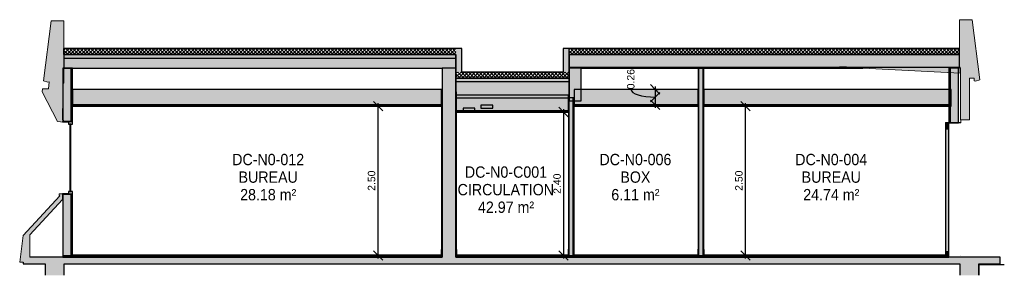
# Model space of a CAD drawing. Header units: centimetres. Extents: x -3137 to 8943, y -3619 to 550.
# Tile 1 of 47: x -3137 to -1484, y -32 to 396. Entities that reach past the tile are written whole.
import ezdxf

# ---------------------------------------------------------------- set-up
doc = ezdxf.new("R2010")
doc.units = ezdxf.units.CM
doc.linetypes.add('Tiret', pattern=[0.25, 0.125, -0.125])
for name, color, linetype, lineweight in [('0-1', 7, 'Continuous', 5), ('COTGEN-50', 7, 'Continuous', 30), ('MENUISERIES-1', 7, 'Continuous', 25), ('MUR', 7, 'Continuous', 25), ('MUR_C', 7, 'Continuous', 25), ('PLAF', 7, 'Continuous', 25), ('SERRU-1', 7, 'Continuous', 25), ('SERRU-traverse', 7, 'Continuous', 18), ('SOL', 7, 'Continuous', 25), ('SOL_C', 7, 'Continuous', 25), ('TOIT_C', 7, 'Continuous', 25), ('Z-1', 7, 'Continuous', 25)]:
    doc.layers.add(name, color=color, linetype=linetype, lineweight=lineweight)
doc.layers.add('A-ANNO-NPLT-1', color=9, linetype='Continuous', lineweight=25, true_color=0x808080, plot=False)
for name, color, linetype, lineweight, true_color in [('A-FLOR-PATT-1', 7, 'Continuous', 25, 0x616161), ('A-FLOR-PATT-2', 7, 'Continuous', 18, 0x787878), ('A-FLOR-PATT-3', 7, 'Continuous', 25, 0x787878), ('A-GLAZ-GLAS', 7, 'Continuous', 25, 0x5c63b1), ('A-ROOF-PATT-1', 9, 'Continuous', 5, 0x808080), ('ANNOTATIONS', 4, 'Tiret', 100, 0x00ffff), ('COTGEN-1', 9, 'Continuous', 30, 0x808080), ('ETIQUETTE-1', 9, 'Continuous', 30, 0x808080), ('HACHURE_C-1', 9, 'Continuous', 25, 0x808080), ('HACHURE_C-2', 9, 'Continuous', 5, 0x808080), ('ING_ELE', 7, 'Continuous', 25, 0x7f7f7f), ('MENUISERIES-2', 9, 'Continuous', 18, 0x808080), ('MENUISERIES-3', 9, 'Continuous', 25, 0x808080), ('MENUISERIES_C-1', 9, 'Continuous', 25, 0x808080), ('OSSATURE-1', 9, 'Continuous', 5, 0x808080), ('OSSATURE-2', 9, 'Continuous', 18, 0x808080), ('OSSATURE_C-1', 9, 'Continuous', 18, 0x808080), ('PLAF-1', 7, 'Continuous', 25, 0xffcd9b), ('PLAF-2', 7, 'Continuous', 25, 0x2ccfd3), ('PLAF_C-1', 7, 'Continuous', 25, 0xffcd9b), ('PLAF_C-2', 7, 'Continuous', 25, 0x2ccfd3), ('TOIT-1', 9, 'Continuous', 25, 0x808080), ('TOIT_C-1', 9, 'Continuous', 25, 0x808080), ('Z-2', 9, 'Continuous', 18, 0x808080)]:
    doc.layers.add(name, color=color, linetype=linetype, lineweight=lineweight, true_color=true_color)
doc.styles.add('Arial', font='arial.ttf', dxfattribs={"width": 0.9, "height": 19})
doc.styles.add('Arial_1', font='arial.ttf', dxfattribs={"height": 12.5})
doc.dimstyles.new('DRMN_COTE', dxfattribs={"dimscale": 30.48, "dimtxt": 12.753242, "dimasz": 0.520833, "dimexe": 0.164042, "dimexo": 0.0625, "dimgap": 0.032808, "dimtad": 1, "dimlfac": 0.01, "dimrnd": 0.01, "dimzin": 0, "dimdsep": 46, "dimtxsty": 'Arial_1', "dimblk1": 'OBLIQUE', "dimblk2": 'OBLIQUE', "dimsah": 1, "dimcen": 0.09, "dimdle": 0.164042, "dimazin": 0, "dimtfac": 1, "dimtdec": 4, "dimtix": 1, "dimtmove": 0, "dimatfit": 3, "dimfxl": 0.164042, "dimfxlon": 1, "dimtvp": 1, "dimtolj": 1, "dimtzin": 0, "dimarcsym": 2})
doc.dimstyles.new('DRMN_COTE_1', dxfattribs={"dimscale": 30.48, "dimtxt": 12.753242, "dimasz": 0.520833, "dimexe": 0.164042, "dimexo": 0.0625, "dimgap": 0.032808, "dimtad": 1, "dimlfac": 0.01, "dimrnd": 0.01, "dimzin": 0, "dimdsep": 46, "dimtxsty": 'Arial_1', "dimblk1": 'OBLIQUE', "dimblk2": 'OBLIQUE', "dimsah": 1, "dimcen": 0.09, "dimdle": 0.164042, "dimazin": 0, "dimtfac": 1, "dimtdec": 4, "dimtix": 1, "dimtmove": 1, "dimatfit": 3, "dimfxl": 0.164042, "dimfxlon": 1, "dimtvp": 1, "dimtolj": 1, "dimtzin": 0, "dimarcsym": 2})
pattern_1 = [(45, (-2353.485, -172.5), (-3.005204, 3.005204), []), (135, (-2353.485, -172.5), (-3.005204, -3.005204), [])]

# ---------------------------------------------------------------- blocks, each defined once
blk = doc.blocks.new('Meneau rectangulaire - AWS60_60x70-367276-Coupe BB_Lot 05_Faux plafond')
at = {"layer": 'MENUISERIES-2'}
blk.add_hatch(color=256, dxfattribs=at).paths.add_polyline_path([(-1576.6, 0), (-1576.6, 7), (-1582.6, 7), (-1582.6, 0)])
at = {"layer": 'MENUISERIES_C-1'}
for p, q in [((-1576.6, 7), (-1582.6, 7)), ((-1582.6, 7), (-1582.6, 0)), ((-1582.6, 0), (-1576.6, 0)), ((-1576.6, 0), (-1576.6, 7))]:
    blk.add_line(p, q, dxfattribs=at)
blk = doc.blocks.new('Meneau rectangulaire - AWS60_60x78-356563-Coupe BB_Lot 05_Faux plafond')
at = {"layer": 'MENUISERIES-2'}
blk.add_hatch(color=256, dxfattribs=at).paths.add_polyline_path([(-1576.6, 7), (-1576.6, 213), (-1582.6, 213), (-1582.6, 7)])
at = {"layer": 'MENUISERIES_C-1'}
for p, q in [((-1576.6, 213), (-1582.6, 213)), ((-1582.6, 213), (-1582.6, 7)), ((-1576.6, 7), (-1576.6, 213)), ((-1582.6, 7), (-1576.6, 7))]:
    blk.add_line(p, q, dxfattribs=at)
blk = doc.blocks.new('Meneau rectangulaire - AWS60_60x100-367290-Coupe BB_Lot 05_Faux plafond')
at = {"layer": 'MENUISERIES-2'}
blk.add_hatch(color=256, dxfattribs=at).paths.add_polyline_path([(-1576.6, 213), (-1576.6, 223), (-1582.6, 223), (-1582.6, 213)])
at = {"layer": 'MENUISERIES_C-1'}
for p, q in [((-1576.6, 223), (-1582.6, 223)), ((-1582.6, 223), (-1582.6, 213)), ((-1576.6, 213), (-1576.6, 223)), ((-1582.6, 213), (-1576.6, 213))]:
    blk.add_line(p, q, dxfattribs=at)
blk = doc.blocks.new('12_CORNIERE HABILLAGE - 12_CORNIERE HABILLAGE-370872-Coupe BB_Lot 05_Faux plafond')
at = {"layer": 'Z-2'}
blk.add_hatch(color=256, dxfattribs=at).paths.add_polyline_path([(-1556.6, 223), (-1556.4, 223), (-1556.4, 227.7), (-1556.6, 227.7), (-1556.6, 223.2), (-1582.6, 223.2), (-1582.6, 223)])
for p, q in [((-1556.6, 223.2), (-1582.6, 223.2)), ((-1582.6, 223.2), (-1582.6, 223)), ((-1582.6, 223), (-1556.4, 223)), ((-1556.4, 227.7), (-1556.6, 227.7)), ((-1556.6, 227.7), (-1556.6, 223.2)), ((-1556.4, 223.2), (-1556.4, 227.7)), ((-1556.4, 223), (-1556.4, 223.2))]:
    blk.add_line(p, q, dxfattribs=at)
blk = doc.blocks.new('XXX_VIDE FENETRE - 590-389517-Coupe BB_Lot 05_Faux plafond')
at = {"layer": 'MENUISERIES-3'}
h = blk.add_hatch(color=256, dxfattribs=at)
h.paths.add_polyline_path([(-3054.8, 103.2), (-3054.8, 104.2), (-3064.8, 104.2), (-3064.8, 103.2)])
h.paths.add_polyline_path([(-3064.8, 224.4), (-3054.8, 224.4), (-3054.8, 225.4), (-3064.8, 225.4)])
h = blk.add_hatch(color=256, dxfattribs=at)
h.paths.add_polyline_path([(-3054.8, 103.2), (-3048, 103.2), (-3048, 107.7), (-3054.8, 107.7), (-3054.8, 104.2)])
h.paths.add_polyline_path([(-3048, 220.9), (-3048, 225.4), (-3054.8, 225.4), (-3054.8, 220.9)])
blk.add_hatch(color=256, dxfattribs=at).paths.add_polyline_path([(-3051.3, 107.7), (-3051.3, 220.9), (-3052.8, 220.9), (-3052.8, 107.7)])
at = {"layer": 'A-ANNO-NPLT-1'}
for p, q in [((-3054.8, 225.4), (-3064.8, 225.4)), ((-3064.8, 225.4), (-3064.8, 224.4)), ((-3064.8, 224.4), (-3054.8, 224.4)), ((-3054.8, 224.4), (-3054.8, 225.4)), ((-3048, 225.4), (-3054.8, 225.4)), ((-3054.8, 225.4), (-3054.8, 220.9)), ((-3054.8, 220.9), (-3048, 220.9)), ((-3048, 220.9), (-3048, 225.4)), ((-3054.8, 104.2), (-3064.8, 104.2)), ((-3064.8, 104.2), (-3064.8, 103.2)), ((-3064.8, 103.2), (-3054.8, 103.2)), ((-3048, 107.7), (-3054.8, 107.7)), ((-3054.8, 107.7), (-3054.8, 103.2)), ((-3054.8, 103.2), (-3054.8, 104.2)), ((-3054.8, 103.2), (-3048, 103.2)), ((-3048, 103.2), (-3048, 107.7))]:
    blk.add_line(p, q, dxfattribs=at)
at = {"layer": 'A-GLAZ-GLAS'}
for p, q in [((-3051.3, 220.9), (-3052.8, 220.9)), ((-3052.8, 220.9), (-3052.8, 107.7)), ((-3051.3, 107.7), (-3051.3, 220.9)), ((-3052.8, 107.7), (-3051.3, 107.7))]:
    blk.add_line(p, q, dxfattribs=at)
blk = doc.blocks.new('Garde-corps - Garde-corps-506028-Coupe BB_Lot 05_Faux plafond')
at = {"layer": 'SERRU-traverse'}
for p, q in [((-1988.2, 11), (-1988.2, 1.9)), ((-1988.2, 1.9), (-1987.5, 1)), ((-1987.9, 2), (-1987.9, 10.7)), ((-1987.2, 1.1), (-1987.9, 2)), ((-1987, 1.1), (-1987.5, 1.1)), ((-1987.5, 1), (-1986.9, 1)), ((-1987, 1.1), (-1987.2, 1.1))]:
    blk.add_line(p, q, dxfattribs=at)
at = {"layer": 'SERRU-traverse', "flags": 128}
for points in [[(-1987.9, 10.7), (-1987.9, 10.8), (-1988, 10.8), (-1988, 10.9), (-1988, 10.9), (-1988.1, 11), (-1988.2, 11), (-1988.2, 11)], [(-1986.9, 1), (-1986.9, 1), (-1986.9, 1), (-1986.9, 1.1), (-1986.9, 1.1), (-1986.9, 1.1), (-1987, 1.1), (-1987, 1.1), (-1987, 1.1), (-1987, 1.1), (-1987, 1.1)]]:
    blk.add_lwpolyline(points, dxfattribs=at)
blk = doc.blocks.new('Garde-corps - Garde-corps-506761-Coupe BB_Lot 05_Faux plafond')
at = {"layer": 'SERRU-traverse'}
for p, q in [((-2206.1, 11), (-2206.1, 1.9)), ((-2206.1, 1.9), (-2205.4, 1)), ((-2205.8, 2), (-2205.8, 10.7)), ((-2205.1, 1.1), (-2205.8, 2)), ((-2205.4, 1), (-2204.7, 1)), ((-2204.8, 1.1), (-2205.3, 1.1)), ((-2204.9, 1.1), (-2205.1, 1.1)), ((-1999, 1.1), (-1999.5, 1.1)), ((-1999.1, 1), (-1998.4, 1)), ((-1998.7, 1.1), (-1998.9, 1.1)), ((-1998, 2), (-1998.7, 1.1)), ((-1997.7, 11), (-1998.6, 11)), ((-1998.4, 1), (-1997.7, 1.9)), ((-1998, 10.7), (-1998, 2)), ((-1997.7, 1.9), (-1997.7, 11))]:
    blk.add_line(p, q, dxfattribs=at)
at = {"layer": 'SERRU-traverse', "flags": 128}
for points in [[(-2205.8, 10.7), (-2205.8, 10.8), (-2205.8, 10.8), (-2205.9, 10.9), (-2205.9, 10.9), (-2206, 11), (-2206, 11), (-2206.1, 11)], [(-2204.7, 1), (-2204.7, 1), (-2204.7, 1), (-2204.8, 1.1), (-2204.8, 1.1), (-2204.8, 1.1), (-2204.8, 1.1), (-2204.8, 1.1), (-2204.9, 1.1), (-2204.9, 1.1), (-2204.9, 1.1)], [(-1998.9, 1.1), (-1998.9, 1.1), (-1999, 1.1), (-1999, 1.1), (-1999, 1.1), (-1999, 1.1), (-1999.1, 1.1), (-1999.1, 1.1), (-1999.1, 1), (-1999.1, 1), (-1999.1, 1)], [(-1997.7, 11), (-1997.8, 11), (-1997.9, 11), (-1997.9, 10.9), (-1998, 10.9), (-1998, 10.8), (-1998, 10.8), (-1998, 10.7)]]:
    blk.add_lwpolyline(points, dxfattribs=at)
blk = doc.blocks.new('Garde-corps - Garde-corps-508898-Coupe BB_Lot 05_Faux plafond')
at = {"layer": 'SERRU-traverse'}
for p, q in [((-2403.2, 11), (-2403.2, 1.9)), ((-2403.2, 1.9), (-2402.5, 1)), ((-2402.9, 2), (-2402.9, 10.7)), ((-2402.2, 1.1), (-2402.9, 2)), ((-2402.5, 1), (-2401.9, 1)), ((-2402, 1.1), (-2402.2, 1.1))]:
    blk.add_line(p, q, dxfattribs=at)
at = {"layer": 'SERRU-traverse', "flags": 128}
blk.add_lwpolyline([(-2404.6, 1.1), (-2402, 1.1), (-2402, 1.1)], dxfattribs=at)
at = {"layer": 'SERRU-traverse'}
for centre, radius, start, end in [((-2403.2, 10.7), 0.3, 0, 90), ((-2402, 1), 0.0944, 349.247, 138.5485)]:
    blk.add_arc(centre, radius, start, end, dxfattribs=at)
blk = doc.blocks.new('Garde-corps - Garde-corps-509925-Coupe BB_Lot 05_Faux plafond')
at = {"layer": 'SERRU-traverse'}
for p, q in [((-3048.5, 11), (-3048.5, 1.9)), ((-3048.5, 1.1), (-3047.3, 1.1)), ((-3048.2, 2), (-3048.2, 10.7)), ((-3047.8, 1), (-3047.2, 1)), ((-3047.4, 1.1), (-3047.5, 1.1)), ((-2431.4, 1.1), (-2430, 1.1)), ((-2430.1, 1), (-2429.4, 1)), ((-2429.7, 1.1), (-2429.9, 1.1)), ((-2429, 2), (-2429.7, 1.1)), ((-2429.4, 1), (-2428.7, 1.9)), ((-2429, 10.7), (-2429, 2)), ((-2428.7, 1.9), (-2428.7, 11))]:
    blk.add_line(p, q, dxfattribs=at)
at = {"layer": 'SERRU-traverse', "flags": 128}
for points in [[(-3048.5, 1.9), (-3048.2, 1.5), (-3047.8, 1)], [(-3047.5, 1.1), (-3047.9, 1.6), (-3048.2, 2)]]:
    blk.add_lwpolyline(points, dxfattribs=at)
at = {"layer": 'SERRU-traverse'}
for centre, radius, start, end in [((-2430, 1), 0.0944, 41.4515, 190.753), ((-2428.7, 10.7), 0.3, 90, 180)]:
    blk.add_arc(centre, radius, start, end, dxfattribs=at)
blk.add_open_spline([(-3048.2, 10.7), (-3048.2, 10.7), (-3048.3, 10.8), (-3048.3, 10.9), (-3048.4, 10.9), (-3048.4, 11), (-3048.5, 11), (-3048.5, 11)], degree=3, knots=[0, 0, 0, 0, 0.285714, 0.428571, 0.571429, 0.785714, 1, 1, 1, 1], dxfattribs=at)
blk.add_open_spline([(-3047.2, 1), (-3047.2, 1), (-3047.2, 1), (-3047.2, 1.1), (-3047.2, 1.1), (-3047.2, 1.1), (-3047.3, 1.1), (-3047.3, 1.1), (-3047.3, 1.1), (-3047.4, 1.1), (-3047.4, 1.1)], degree=3, dxfattribs=at)
blk = doc.blocks.new('Garde-corps - Garde-corps-511836-Coupe BB_Lot 05_Faux plafond')
at = {"layer": 'SERRU-traverse'}
for p, q in [((-2216.9, 1.1), (-2217.3, 1.1)), ((-2216.9, 1), (-2216.3, 1)), ((-2216.6, 1.1), (-2216.8, 1.1)), ((-2215.9, 2), (-2216.6, 1.1)), ((-2215.6, 11), (-2216.5, 11)), ((-2216.3, 1), (-2215.6, 1.9)), ((-2215.9, 10.7), (-2215.9, 2)), ((-2215.6, 1.9), (-2215.6, 11))]:
    blk.add_line(p, q, dxfattribs=at)
at = {"layer": 'SERRU-traverse', "flags": 128}
for points in [[(-2216.8, 1.1), (-2216.8, 1.1), (-2216.8, 1.1), (-2216.8, 1.1), (-2216.9, 1.1), (-2216.9, 1.1), (-2216.9, 1.1), (-2216.9, 1.1), (-2216.9, 1), (-2216.9, 1), (-2216.9, 1)], [(-2215.6, 11), (-2215.7, 11), (-2215.7, 11), (-2215.8, 10.9), (-2215.8, 10.9), (-2215.9, 10.8), (-2215.9, 10.8), (-2215.9, 10.7)]]:
    blk.add_lwpolyline(points, dxfattribs=at)
blk = doc.blocks.new('B02_ARC_rvt-1-Coupe BB_Lot 05_Faux plafond')
at = {"layer": 'A-FLOR-PATT-1'}
for points in [[(-3048.5, 0), (-2428.7, 0), (-2428.7, 0.8), (-3048.5, 0.8)], [(-2215.6, 0), (-2215.6, 0.8), (-2403.2, 0.8), (-2403.2, 0), (-2360.4, 0)], [(-2206.1, 0), (-1997.7, 0), (-1997.7, 0.8), (-2206.1, 0.8)], [(-1988.2, 0), (-1582.6, 0), (-1582.6, 0.8), (-1988.2, 0.8)]]:
    blk.add_hatch(color=256, dxfattribs=at).paths.add_polyline_path(points)
at = {"layer": 'A-FLOR-PATT-2'}
h = blk.add_hatch(dxfattribs=at)
h.set_pattern_fill('FP_2', color=256, style=0, pattern_type=2)
h.set_pattern_definition(pattern_1)
h.paths.add_polyline_path([(-2404.5, 337.2), (-2404.5, 347.2), (-3063.2, 347.2), (-3063.2, 337.2), (-2798.8, 337.2)])
h = blk.add_hatch(dxfattribs=at)
h.set_pattern_fill('FP_2', color=256, style=0, pattern_type=2)
h.set_pattern_definition(pattern_1)
h.paths.add_polyline_path([(-2214.1, 337.2), (-1558.8, 337.2), (-1558.8, 347.2), (-2214.1, 347.2)])
h = blk.add_hatch(dxfattribs=at)
h.set_pattern_fill('FP_2', color=256, style=0, pattern_type=2)
h.set_pattern_definition(pattern_1)
h.paths.add_polyline_path([(-2214.1, 298), (-2214.1, 308), (-2404.5, 308), (-2404.5, 298), (-2224.1, 298)])
h = blk.add_hatch(dxfattribs=at)
h.set_pattern_fill('FP_1', color=256, style=0, pattern_type=2)
h.set_pattern_definition([(45, (-2350.31, -172.5), (-4.49013, 4.49013), [3.175, -3.175])])
h.paths.add_polyline_path([(-3064.5, -2), (-2427.5, -2), (-2427.5, 0), (-3064.5, 0)])
h.paths.add_polyline_path([(-2404.5, -2), (-1576.6, -2), (-1576.6, 0), (-2404.5, 0)])
at = {"layer": 'HACHURE_C-1'}
for points in [[(-2404.5, 308), (-2394.5, 308), (-2394.5, 347.2), (-2404.5, 347.2), (-2404.5, 337.2)], [(-2224.1, 308), (-2214.1, 308), (-2214.1, 347.2), (-2224.1, 347.2), (-2224.1, 337.2)], [(-1988.2, 0), (-1988.2, 314.2), (-1989.5, 314.2), (-1989.5, 0)], [(-1560.6, 223), (-1560.6, 314.2), (-1574.1, 314.2), (-1574.1, 223)], [(-2427.5, 0), (-2427.5, 275), (-2428.7, 275), (-2428.7, 0)], [(-2403.2, 0), (-2403.2, 275), (-2404.5, 275), (-2404.5, 0)], [(-2206.1, 0), (-2206.1, 265), (-2207.3, 265), (-2207.3, 0)]]:
    blk.add_hatch(color=256, dxfattribs=at).paths.add_polyline_path(points)
h = blk.add_hatch(color=256, dxfattribs=at)
h.paths.add_polyline_path([(-3064.5, 0), (-3051, 0), (-3051, 103.2), (-3064.5, 103.2)])
h.paths.add_polyline_path([(-3051, 225.4), (-3051, 314.2), (-3064.5, 314.2), (-3064.5, 225.4)])
at = {"layer": 'HACHURE_C-2'}
h = blk.add_hatch(color=256, dxfattribs=at)
h.paths.add_polyline_path([(-3051, 0), (-3048.5, 0), (-3048.5, 103.2), (-3051, 103.2)])
h.paths.add_polyline_path([(-3051, 225.4), (-3048.5, 225.4), (-3048.5, 314.2), (-3051, 314.2)])
for points in [[(-1996.5, 0), (-1996.5, 314.2), (-1997.7, 314.2), (-1997.7, 0)], [(-1989.5, 0), (-1989.5, 314.2), (-1996.5, 314.2), (-1996.5, 0)], [(-1574.1, 223), (-1574.1, 314.2), (-1576.6, 314.2), (-1576.6, 223)], [(-2214.3, 0), (-2214.3, 265), (-2215.6, 265), (-2215.6, 0)], [(-2207.3, 0), (-2207.3, 265), (-2214.3, 265), (-2214.3, 0)]]:
    blk.add_hatch(color=256, dxfattribs=at).paths.add_polyline_path(points)
at = {"layer": 'PLAF-1'}
for points in [[(-3048.5, 251), (-2428.7, 251), (-2428.7, 253), (-3048.5, 253)], [(-1997.7, 251), (-1997.7, 253), (-2206.1, 253), (-2206.1, 251)], [(-1988.2, 251), (-1572.9, 251), (-1572.9, 253), (-1988.2, 253)], [(-2215.6, 241), (-2215.6, 243), (-2404.5, 243), (-2404.5, 241), (-2360.4, 241)]]:
    blk.add_hatch(color=256, dxfattribs=at).paths.add_polyline_path(points)
at = {"layer": 'PLAF-2'}
for points in [[(-3048.5, 253), (-2428.7, 253), (-2428.7, 279), (-3048.5, 279)], [(-2404.5, 243), (-2215.6, 243), (-2215.6, 269), (-2404.5, 269)], [(-1997.7, 253), (-1997.7, 279), (-2206.1, 279), (-2206.1, 253)], [(-1572.9, 253), (-1572.9, 279), (-1988.2, 279), (-1988.2, 253), (-1922, 253)]]:
    blk.add_hatch(color=256, dxfattribs=at).paths.add_polyline_path(points)
at = {"layer": 'ANNOTATIONS'}
blk.add_line((-1556.9, 1), (-1556.9, 1), dxfattribs=at)
at = {"layer": 'MUR'}
blk.add_line((-2214.1, 308), (-2214.1, 347.2), dxfattribs=at)
at = {"layer": 'MUR_C'}
for p, q in [((-2394.5, 347.2), (-2404.5, 347.2)), ((-2394.5, 308), (-2394.5, 347.2)), ((-2214.1, 347.2), (-2224.1, 347.2)), ((-2224.1, 347.2), (-2224.1, 308)), ((-2404.5, 337.2), (-2404.5, 308)), ((-2214.1, 308), (-2214.1, 337.2)), ((-3048.5, 314.2), (-3064.5, 314.2)), ((-3064.5, 314.2), (-3064.5, 225.4)), ((-3051, 314.2), (-3051, 225.4)), ((-3048.5, 225.4), (-3048.5, 314.2)), ((-1997.7, 314.2), (-1997.7, 0)), ((-1988.2, 314.2), (-1997.7, 314.2)), ((-1996.5, 0), (-1996.5, 314.2)), ((-1989.5, 0), (-1989.5, 314.2)), ((-1988.2, 0), (-1988.2, 314.2)), ((-1560.6, 314.2), (-1576.6, 314.2)), ((-1576.6, 314.2), (-1576.6, 223)), ((-1574.1, 223), (-1574.1, 314.2)), ((-1560.6, 223), (-1560.6, 314.2)), ((-2427.5, 275), (-2428.7, 275)), ((-2428.7, 275), (-2428.7, 0)), ((-2427.5, 0), (-2427.5, 275)), ((-2403.2, 275), (-2404.5, 275)), ((-2404.5, 275), (-2404.5, 0)), ((-2403.2, 0), (-2403.2, 275)), ((-2215.6, 265), (-2215.6, 0)), ((-2206.1, 265), (-2215.6, 265)), ((-2214.3, 0), (-2214.3, 265)), ((-2207.3, 0), (-2207.3, 265)), ((-2206.1, 0), (-2206.1, 265)), ((-3064.5, 225.4), (-3048.5, 225.4)), ((-1576.6, 223), (-1560.6, 223)), ((-3048.5, 103.2), (-3064.5, 103.2)), ((-3064.5, 103.2), (-3064.5, 0)), ((-3051, 103.2), (-3051, 0)), ((-3048.5, 0), (-3048.5, 103.2)), ((-3064.5, 0), (-3048.5, 0)), ((-2428.7, 0), (-2427.5, 0)), ((-2404.5, 0), (-2403.2, 0)), ((-2215.6, 0), (-2206.1, 0)), ((-1997.7, 0), (-1988.2, 0))]:
    blk.add_line(p, q, dxfattribs=at)
at = {"layer": 'PLAF'}
for p, q in [((-1572.9, 253), (-1572.9, 279)), ((-1572.9, 251), (-1572.9, 253))]:
    blk.add_line(p, q, dxfattribs=at)
at = {"layer": 'PLAF_C-1'}
for p, q in [((-2428.7, 253), (-3048.5, 253)), ((-3048.5, 253), (-3048.5, 251)), ((-3048.5, 251), (-2428.7, 251)), ((-2428.7, 251), (-2428.7, 253)), ((-1997.7, 253), (-2206.1, 253)), ((-2206.1, 253), (-2206.1, 251)), ((-2206.1, 251), (-1997.7, 251)), ((-1997.7, 251), (-1997.7, 253)), ((-1572.9, 253), (-1988.2, 253)), ((-1988.2, 253), (-1988.2, 251)), ((-1988.2, 251), (-1572.9, 251)), ((-1572.9, 251), (-1572.9, 253)), ((-2215.6, 243), (-2404.5, 243)), ((-2404.5, 243), (-2404.5, 241)), ((-2404.5, 241), (-2215.6, 241)), ((-2215.6, 241), (-2215.6, 243))]:
    blk.add_line(p, q, dxfattribs=at)
at = {"layer": 'PLAF_C-2'}
for p, q in [((-2428.7, 279), (-3048.5, 279)), ((-3048.5, 279), (-3048.5, 253)), ((-2428.7, 253), (-2428.7, 279)), ((-2215.6, 269), (-2404.5, 269)), ((-2404.5, 269), (-2404.5, 243)), ((-2215.6, 243), (-2215.6, 269)), ((-1997.7, 279), (-2206.1, 279)), ((-2206.1, 279), (-2206.1, 253)), ((-1997.7, 253), (-1997.7, 279)), ((-1572.9, 279), (-1988.2, 279)), ((-1988.2, 279), (-1988.2, 253)), ((-1572.9, 253), (-1572.9, 279)), ((-3048.5, 253), (-2428.7, 253)), ((-2206.1, 253), (-1997.7, 253)), ((-1988.2, 253), (-1572.9, 253)), ((-2404.5, 243), (-2215.6, 243))]:
    blk.add_line(p, q, dxfattribs=at)
at = {"layer": 'SOL'}
for p, q in [((-1558.8, 337.2), (-1558.8, 347.2)), ((-2214.1, 298), (-2214.1, 308))]:
    blk.add_line(p, q, dxfattribs=at)
at = {"layer": 'SOL_C'}
for p, q in [((-3063.2, 347.2), (-3063.2, 337.2)), ((-2404.5, 347.2), (-3063.2, 347.2)), ((-1558.8, 347.2), (-2214.1, 347.2)), ((-1558.8, 337.2), (-1558.8, 347.2)), ((-3063.2, 337.2), (-2404.5, 337.2)), ((-2214.1, 337.2), (-1558.8, 337.2)), ((-2404.5, 308), (-2404.5, 298)), ((-2404.5, 298), (-2214.1, 298)), ((-2224.1, 308), (-2394.5, 308)), ((-2214.1, 298), (-2214.1, 308)), ((-2427.5, 0), (-3064.5, 0)), ((-3064.5, 0), (-3064.5, -2)), ((-2428.7, 1), (-3048.5, 1)), ((-3048.5, 1), (-3048.5, 0.8)), ((-2428.7, 0.8), (-3048.5, 0.8)), ((-3048.5, 0.8), (-3048.5, 0)), ((-3048.5, 0.8), (-2428.7, 0.8)), ((-3048.5, 0), (-2428.7, 0)), ((-2428.7, 0.8), (-2428.7, 1)), ((-2428.7, 0), (-2428.7, 0.8)), ((-2427.5, -2), (-2427.5, 0)), ((-1576.6, 0), (-2404.5, 0)), ((-2404.5, 0), (-2404.5, -2)), ((-2403.2, 1), (-2403.2, 0.8)), ((-2215.6, 1), (-2403.2, 1)), ((-2215.6, 0.8), (-2403.2, 0.8)), ((-2403.2, 0.8), (-2403.2, 0)), ((-2403.2, 0.8), (-2215.6, 0.8)), ((-2403.2, 0), (-2215.6, 0)), ((-2215.6, 0.8), (-2215.6, 1)), ((-2215.6, 0), (-2215.6, 0.8)), ((-1997.7, 1), (-2206.1, 1)), ((-2206.1, 1), (-2206.1, 0.8)), ((-1997.7, 0.8), (-2206.1, 0.8)), ((-2206.1, 0.8), (-2206.1, 0)), ((-2206.1, 0.8), (-1997.7, 0.8)), ((-2206.1, 0), (-1997.7, 0)), ((-1997.7, 0.8), (-1997.7, 1)), ((-1997.7, 0), (-1997.7, 0.8)), ((-1582.6, 1), (-1988.2, 1)), ((-1988.2, 1), (-1988.2, 0.8)), ((-1582.6, 0.8), (-1988.2, 0.8)), ((-1988.2, 0.8), (-1988.2, 0)), ((-1988.2, 0.8), (-1582.6, 0.8)), ((-1988.2, 0), (-1582.6, 0)), ((-1582.6, 0.8), (-1582.6, 1)), ((-1582.6, 0), (-1582.6, 0.8)), ((-1576.6, -2), (-1576.6, 0)), ((-3064.5, -2), (-2427.5, -2)), ((-2404.5, -2), (-1576.6, -2)), ((-1526.6, -15.2), (-1526.6, -32.4))]:
    blk.add_line(p, q, dxfattribs=at)
at = {"layer": 'SOL_C', "flags": 128}
blk.add_lwpolyline([(-1483.7, -15.2), (-1489.2, -15.2), (-1496.7, -15.2), (-1504.2, -15.2), (-1511.7, -15.2), (-1519.1, -15.2), (-1526.6, -15.2)], dxfattribs=at)
at = {"layer": 'MENUISERIES-1'}
for name in ['XXX_VIDE FENETRE - 590-389517-Coupe BB_Lot 05_Faux plafond', 'Meneau rectangulaire - AWS60_60x100-367290-Coupe BB_Lot 05_Faux plafond', 'Meneau rectangulaire - AWS60_60x78-356563-Coupe BB_Lot 05_Faux plafond', 'Meneau rectangulaire - AWS60_60x70-367276-Coupe BB_Lot 05_Faux plafond']:
    blk.add_blockref(name, (0, 0), dxfattribs=at)
at = {"layer": 'SERRU-1'}
for name in ['Garde-corps - Garde-corps-509925-Coupe BB_Lot 05_Faux plafond', 'Garde-corps - Garde-corps-508898-Coupe BB_Lot 05_Faux plafond', 'Garde-corps - Garde-corps-511836-Coupe BB_Lot 05_Faux plafond', 'Garde-corps - Garde-corps-506761-Coupe BB_Lot 05_Faux plafond', 'Garde-corps - Garde-corps-506028-Coupe BB_Lot 05_Faux plafond']:
    blk.add_blockref(name, (0, 0), dxfattribs=at)
at = {"layer": 'Z-1'}
blk.add_blockref('12_CORNIERE HABILLAGE - 12_CORNIERE HABILLAGE-370872-Coupe BB_Lot 05_Faux plafond', (0, 0), dxfattribs=at)
blk = doc.blocks.new('B02_DC_STR_rvt-1-Coupe BB_Lot 05_Faux plafond')
at = {"layer": 'A-FLOR-PATT-3'}
blk.add_hatch(color=256, dxfattribs=at).paths.add_polyline_path([(-1526.6, -13), (-1490.5, -13), (-1490.5, -2), (-3119.7, -2), (-3119.7, -10.5), (-3130.8, -10.5), (-3130.8, -13), (-1558.6, -13)])
at = {"layer": 'A-ROOF-PATT-1'}
for points in [[(-2427.5, 314.2), (-2404.5, 314.2), (-2404.5, 331.2), (-3062.7, 331.2), (-3062.7, 314.2), (-2798.8, 314.2)], [(-2214.1, 265), (-2214.1, 292), (-2404.5, 292), (-2404.5, 265), (-2360.4, 265)]]:
    blk.add_hatch(color=256, dxfattribs=at).paths.add_polyline_path(points)
h = blk.add_hatch(color=256, dxfattribs=at)
h.paths.add_polyline_path([(-1557.6, 314.2), (-1557, 314.2), (-1557, 314.7), (-1557.6, 314.7)])
h.paths.add_polyline_path([(-2194.1, 314.2), (-1721, 314.2), (-1760.5, 316.2), (-2214.1, 316.2), (-2214.1, 314.2)])
at = {"layer": 'HACHURE_C-1'}
for points in [[(-2404.5, -2), (-2404.5, 314.2), (-2427.5, 314.2), (-2427.5, -2)], [(-2194.1, 260), (-2194.1, 314.2), (-2214.1, 314.2), (-2214.1, 260)], [(-3062.2, -32.4), (-3062.2, -13), (-3094.2, -13), (-3094.2, -32.4)], [(-1526.6, -32.4), (-1526.6, -13), (-1558.6, -13), (-1558.6, -32.4)]]:
    blk.add_hatch(color=256, dxfattribs=at).paths.add_polyline_path(points)
at = {"layer": 'OSSATURE-1'}
h = blk.add_hatch(color=256, dxfattribs=at)
h.paths.add_polyline_path([(-3130.8, -10.5), (-3119.7, -10.5), (-3119.7, 35.1), (-3064.8, 94.5), (-3064.8, 104.2), (-3070.5, 104.2), (-3070.5, 101.8), (-3069.4, 100.7), (-3130.8, 34.3), (-3136.9, -10.5)])
h.paths.add_polyline_path([(-3063.6, 224.3), (-3063.6, 227.3), (-3064.9, 228.2), (-3064.4, 288.2), (-3062.7, 289.9), (-3062.7, 394), (-3083.9, 394), (-3096.9, 293.3), (-3089.7, 290.9), (-3087.4, 291.7), (-3088.5, 279.6), (-3098.7, 279.6), (-3099.3, 274.6), (-3073.5, 225), (-3064.9, 224.4)])
for points in [[(-1542.2, 227.7), (-1542.2, 297.7), (-1534.5, 297.7), (-1534.2, 293.3), (-1531.9, 292.5), (-1524.7, 294.9), (-1537.7, 395.6), (-1558.9, 395.6), (-1558.9, 314.7), (-1557, 314.7), (-1557, 227.7)], [(-1557.6, 305.9), (-1557.6, 316.2), (-1760.5, 316.2), (-1558.9, 306)]]:
    blk.add_hatch(color=256, dxfattribs=at).paths.add_polyline_path(points)
at = {"layer": 'TOIT-1'}
for points in [[(-3062.7, 331.2), (-2404.5, 331.2), (-2404.5, 337.2), (-3062.7, 337.2)], [(-1760.5, 316.2), (-1558.9, 316.2), (-1558.9, 337.2), (-2214.1, 337.2), (-2214.1, 316.2), (-1922, 316.2)], [(-2214.1, 292), (-2214.1, 298), (-2404.5, 298), (-2404.5, 292), (-2360.4, 292)]]:
    blk.add_hatch(color=256, dxfattribs=at).paths.add_polyline_path(points)
at = {"layer": 'MUR'}
blk.add_line((-2194.1, 260), (-2194.1, 314.2), dxfattribs=at)
at = {"layer": 'MUR_C'}
for p, q in [((-2427.5, 314.2), (-2427.5, -2)), ((-2404.5, 314.2), (-2427.5, 314.2)), ((-2404.5, -2), (-2404.5, 314.2)), ((-2214.1, 314.2), (-2214.1, 260)), ((-2194.1, 314.2), (-2214.1, 314.2)), ((-2194.1, 260), (-2194.1, 314.2)), ((-2214.1, 260), (-2194.1, 260)), ((-3094.2, -13), (-3094.2, -32.4)), ((-3062.2, -32.4), (-3062.2, -13)), ((-1558.6, -13), (-1558.6, -32.4)), ((-1526.6, -32.4), (-1526.6, -13))]:
    blk.add_line(p, q, dxfattribs=at)
at = {"layer": 'OSSATURE-2'}
for p, q in [((-3062.7, 331.2), (-3062.7, 337.2)), ((-3062.7, 314.2), (-3062.7, 331.2)), ((-1558.9, 337.2), (-1558.9, 316.2)), ((-1558.9, 316.2), (-1760.5, 316.2)), ((-1760.5, 316.2), (-1721, 314.2)), ((-1557.6, 314.7), (-1557, 314.7)), ((-1557.6, 314.2), (-1557.6, 314.7)), ((-1557, 314.7), (-1557, 314.2))]:
    blk.add_line(p, q, dxfattribs=at)
at = {"layer": 'OSSATURE_C-1'}
for p, q in [((-3083.9, 394), (-3096.9, 293.3)), ((-3062.7, 394), (-3083.9, 394)), ((-3062.7, 337.2), (-3062.7, 394)), ((-1537.7, 395.6), (-1558.9, 395.6)), ((-1558.9, 395.6), (-1558.9, 337.2)), ((-1524.7, 294.9), (-1537.7, 395.6)), ((-3062.7, 289.9), (-3062.7, 314.2)), ((-1721, 314.2), (-1557.6, 305.9)), ((-1558.9, 316.2), (-1558.9, 314.7)), ((-1557.6, 316.2), (-1558.9, 316.2)), ((-1558.9, 314.7), (-1557.6, 314.7)), ((-1557.6, 314.7), (-1557.6, 316.2)), ((-1557.6, 305.9), (-1557.6, 314.2)), ((-1557, 314.2), (-1557, 227.7)), ((-1542.2, 227.7), (-1542.2, 297.7)), ((-1542.2, 297.7), (-1534.5, 297.7)), ((-1534.5, 297.7), (-1534.2, 293.3)), ((-3096.9, 293.3), (-3089.7, 290.9)), ((-3089.7, 290.9), (-3087.4, 291.7)), ((-3087.4, 291.7), (-3088.5, 279.6)), ((-3064.5, 266.5), (-3064.4, 288.2)), ((-3064.4, 288.2), (-3062.7, 289.9)), ((-1534.2, 293.3), (-1531.9, 292.5)), ((-1531.9, 292.5), (-1524.7, 294.9)), ((-3098.7, 279.6), (-3099.3, 274.6)), ((-3099.3, 274.6), (-3073.5, 225)), ((-3088.5, 279.6), (-3098.7, 279.6)), ((-3064.9, 228.2), (-3064.5, 266.5)), ((-3073.5, 225), (-3063.6, 224.3)), ((-3063.6, 227.3), (-3064.9, 228.2)), ((-3063.6, 224.3), (-3063.6, 227.3)), ((-1557, 227.7), (-1542.2, 227.7)), ((-3069.4, 100.7), (-3130.8, 34.3)), ((-3070.5, 104.2), (-3070.5, 101.8)), ((-3064.8, 104.2), (-3070.5, 104.2)), ((-3070.5, 101.8), (-3069.4, 100.7)), ((-3064.8, 94.5), (-3064.8, 104.2)), ((-3119.7, 35.1), (-3064.8, 94.5)), ((-3130.8, 34.3), (-3136.9, -10.5)), ((-3119.7, -2), (-3119.7, 35.1)), ((-3136.9, -10.5), (-3130.8, -10.5))]:
    blk.add_line(p, q, dxfattribs=at)
at = {"layer": 'SOL_C'}
for p, q in [((-3130.8, -10.5), (-3130.8, -13)), ((-3130.8, -13), (-3094.2, -13)), ((-2427.5, -2), (-3119.7, -2)), ((-3062.2, -13), (-1558.6, -13)), ((-1490.5, -2), (-2404.5, -2)), ((-1526.6, -13), (-1490.5, -13)), ((-1490.5, -13), (-1490.5, -2))]:
    blk.add_line(p, q, dxfattribs=at)
at = {"layer": 'TOIT-1'}
for p, q in [((-3062.7, 337.2), (-3062.7, 331.2)), ((-3062.7, 331.2), (-3062.7, 314.2)), ((-1558.9, 316.2), (-1558.9, 337.2)), ((-1760.5, 316.2), (-1558.9, 316.2)), ((-1721, 314.2), (-1760.5, 316.2)), ((-1748.6, 316.2), (-1760.5, 316.2)), ((-1557, 314.7), (-1557.6, 314.7)), ((-1557.6, 314.7), (-1557.6, 314.2)), ((-1557, 314.2), (-1557, 314.7)), ((-2214.1, 265), (-2214.1, 298))]:
    blk.add_line(p, q, dxfattribs=at)
at = {"layer": 'TOIT_C'}
for p, q in [((-3062.7, 331.2), (-2404.5, 331.2)), ((-2214.1, 316.2), (-1760.5, 316.2)), ((-2404.5, 292), (-2214.1, 292))]:
    blk.add_line(p, q, dxfattribs=at)
at = {"layer": 'TOIT_C-1'}
for p, q in [((-2404.5, 337.2), (-3062.7, 337.2)), ((-2404.5, 314.2), (-2404.5, 337.2)), ((-1558.9, 337.2), (-2214.1, 337.2)), ((-2214.1, 337.2), (-2214.1, 314.2)), ((-3062.7, 314.2), (-2427.5, 314.2)), ((-2194.1, 314.2), (-1721, 314.2)), ((-1557.6, 314.2), (-1557, 314.2)), ((-2214.1, 298), (-2404.5, 298)), ((-2404.5, 298), (-2404.5, 265)), ((-2214.1, 265), (-2214.1, 298)), ((-2404.5, 265), (-2214.1, 265))]:
    blk.add_line(p, q, dxfattribs=at)
blk = doc.blocks.new('B02_ELE_rvt-1-Coupe BB_Lot 05_Faux plafond')
at = {"layer": 'ING_ELE'}
for p, q in [((-2362.7, 252.5), (-2362.7, 247.5)), ((-2342.7, 252.5), (-2362.7, 252.5)), ((-2342.7, 247.5), (-2342.7, 252.5)), ((-2392.5, 247.5), (-2392.5, 242.5)), ((-2372.5, 247.5), (-2392.5, 247.5)), ((-2392.5, 242.5), (-2372.5, 242.5)), ((-2372.5, 242.5), (-2372.5, 247.5)), ((-2362.7, 247.5), (-2342.7, 247.5))]:
    blk.add_line(p, q, dxfattribs=at)
blk = doc.blocks.new('DIMBLOCK1-Coupe BB_Lot 05_Faux plafond')
at = {"layer": 'COTGEN-50', "color": 8, "true_color": 0x808080}
for p, q in [((-2535.2, 251), (-2543.1, 258.9)), ((-2535.2, 251), (-2540.2, 251)), ((-2535.2, -4.2), (-2535.2, 256)), ((-2535.2, 251), (-2527.3, 243.1)), ((-2535.2, 251), (-2530.2, 251)), ((-2535.2, 0.8), (-2543.1, 8.7)), ((-2535.2, 0.8), (-2540.2, 0.8)), ((-2535.2, 0.8), (-2527.3, -7.1)), ((-2535.2, 0.8), (-2530.2, 0.8))]:
    blk.add_line(p, q, dxfattribs=at)
at = {"layer": 'COTGEN-50', "color": 0, "insert": (-2552.4, 109), "char_height": 12.5, "width": 40.496, "attachment_point": 1, "rotation": 90, "line_spacing_factor": 0.941778, "style": 'Arial_1'}
blk.add_mtext('2.50', dxfattribs=at)
blk = doc.blocks.new('_Oblique')
at = {"color": 0, "linetype": 'ByBlock', "lineweight": -2}
blk.add_line((-0.5, -0.5), (0.5, 0.5), dxfattribs=at)
blk = doc.blocks.new('DIMBLOCK2-Coupe BB_Lot 05_Faux plafond')
at = {"layer": 'COTGEN-50', "color": 8, "true_color": 0x808080}
for p, q in [((-1918.3, 251), (-1926.3, 258.9)), ((-1918.3, 251), (-1923.3, 251)), ((-1918.3, -4.2), (-1918.3, 256)), ((-1918.3, 251), (-1910.4, 243.1)), ((-1918.3, 251), (-1913.3, 251)), ((-1918.3, 0.8), (-1926.3, 8.7)), ((-1918.3, 0.8), (-1923.3, 0.8)), ((-1918.3, 0.8), (-1910.4, -7.1)), ((-1918.3, 0.8), (-1913.3, 0.8))]:
    blk.add_line(p, q, dxfattribs=at)
at = {"layer": 'COTGEN-50', "color": 0, "insert": (-1935.6, 109), "char_height": 12.5, "width": 40.496, "attachment_point": 1, "rotation": 90, "line_spacing_factor": 0.941778, "style": 'Arial_1'}
blk.add_mtext('2.50', dxfattribs=at)
blk = doc.blocks.new('DIMBLOCK3-Coupe BB_Lot 05_Faux plafond')
at = {"layer": 'COTGEN-50', "color": 8, "true_color": 0x808080}
for p, q in [((-2223.7, 241), (-2231.6, 248.9)), ((-2223.7, 241), (-2228.7, 241)), ((-2223.7, 246), (-2223.7, -4.2)), ((-2223.7, 241), (-2215.7, 233.1)), ((-2223.7, 241), (-2218.7, 241)), ((-2223.7, 0.8), (-2231.6, 8.7)), ((-2223.7, 0.8), (-2228.7, 0.8)), ((-2223.7, 0.8), (-2215.7, -7.1)), ((-2223.7, 0.8), (-2218.7, 0.8))]:
    blk.add_line(p, q, dxfattribs=at)
at = {"layer": 'COTGEN-50', "color": 0, "insert": (-2240.9, 104), "char_height": 12.5, "width": 40.496, "attachment_point": 1, "rotation": 90, "line_spacing_factor": 0.941778, "style": 'Arial_1'}
blk.add_mtext('2.40', dxfattribs=at)
blk = doc.blocks.new('DIMBLOCK4-Coupe BB_Lot 05_Faux plafond')
at = {"layer": 'COTGEN-50', "color": 8, "true_color": 0x808080}
for p, q in [((-2069.7, 279), (-2077.7, 286.9)), ((-2069.7, 284), (-2069.7, 248)), ((-2069.7, 266), (-2077.7, 258.1)), ((-2069.7, 279), (-2074.7, 279)), ((-2069.7, 279), (-2061.8, 271.1)), ((-2069.7, 279), (-2064.7, 279)), ((-2069.7, 266), (-2061.8, 273.9)), ((-2069.7, 253), (-2077.7, 260.9)), ((-2069.7, 253), (-2074.7, 253)), ((-2069.7, 253), (-2061.8, 245.1)), ((-2069.7, 253), (-2064.7, 253))]:
    blk.add_line(p, q, dxfattribs=at)
blk.add_ellipse((-2069.7, 279.1), major_axis=(41, 0), ratio=0.320308, start_param=3.141593, end_param=4.712389, dxfattribs=at)
at = {"layer": 'COTGEN-50', "color": 0, "insert": (-2117.1, 279.1), "char_height": 12.5, "width": 40.496, "attachment_point": 1, "rotation": 90, "line_spacing_factor": 0.941778, "style": 'Arial_1'}
blk.add_mtext('0.26', dxfattribs=at)

msp = doc.modelspace()

# ---------------------------------------------------------------- block references
at = {"layer": '0-1'}
for name in ['B02_DC_STR_rvt-1-Coupe BB_Lot 05_Faux plafond', 'B02_ARC_rvt-1-Coupe BB_Lot 05_Faux plafond', 'B02_ELE_rvt-1-Coupe BB_Lot 05_Faux plafond']:
    msp.add_blockref(name, (0, 0), dxfattribs=at)

# ---------------------------------------------------------------- texts
at = {"layer": 'ETIQUETTE-1', "char_height": 19, "attachment_point": 1, "style": 'Arial'}
for s, insert, width in [('DC-N0-012', (-2780.11, 170.958), 145.74679), ('DC-N0-006', (-2163.48, 170.958), 145.74679), ('DC-N0-004', (-1834.681, 170.958), 145.74679), ('DC-N0-C001', (-2389.425, 149.948), 166.67083), ('BUREAU', (-2769.395, 141.523), 120.13287), ('BOX', (-2128.357, 141.523), 60.96833), ('BUREAU', (-1823.966, 141.523), 120.13287), ('28.18 m²', (-2766.716, 112.088), 113.27844), ('CIRCULATION', (-2401.629, 120.513), 195.89234), ('6.11 m²', (-2143.538, 112.088), 97.40503), ('24.74 m²', (-1821.287, 112.088), 113.27844), ('42.97 m²', (-2367.399, 91.079), 113.27844)]:
    msp.add_mtext(s, dxfattribs=dict(at, insert=insert, width=width))

# ---------------------------------------------------------------- dimensions: what is measured, and where the dimension line sits
at = {"layer": 'COTGEN-1'}
dim = msp.add_linear_dim(base=(-2069.731, 253), p1=(-2064.731, 279), p2=(-2064.731, 253), angle=90, dimstyle='DRMN_COTE_1', override={"dimpost": '<>', "dimfxl": 26}, dxfattribs=at)
dim.commit()
dim.dimension.update_dxf_attribs({"geometry": 'DIMBLOCK4-Coupe BB_Lot 05_Faux plafond', "text_midpoint": (-2108.813, 299.38), "dimtype": 160, "text_rotation": 90})
for base, p1, p2, override, picture, middle in [((-2535.208, 251), (-2540.208, 0.8), (-2540.208, 251), {"dimpost": '<>', "dimfxl": 250.2}, 'DIMBLOCK1-Coupe BB_Lot 05_Faux plafond', (-2542.59, 125.9)), ((-2223.666, 0.8), (-2218.666, 241), (-2218.666, 0.8), {"dimpost": '<>', "dimfxl": 240.2}, 'DIMBLOCK3-Coupe BB_Lot 05_Faux plafond', (-2231.049, 120.9)), ((-1918.347, 251), (-1923.347, 0.8), (-1923.347, 251), {"dimpost": '<>', "dimfxl": 250.2}, 'DIMBLOCK2-Coupe BB_Lot 05_Faux plafond', (-1925.729, 125.9))]:
    dim = msp.add_linear_dim(base=base, p1=p1, p2=p2, angle=90, dimstyle='DRMN_COTE', override=override, dxfattribs=at)
    dim.commit()
    dim.dimension.update_dxf_attribs({"geometry": picture, "text_midpoint": middle})

doc.saveas('drawing.dxf')
